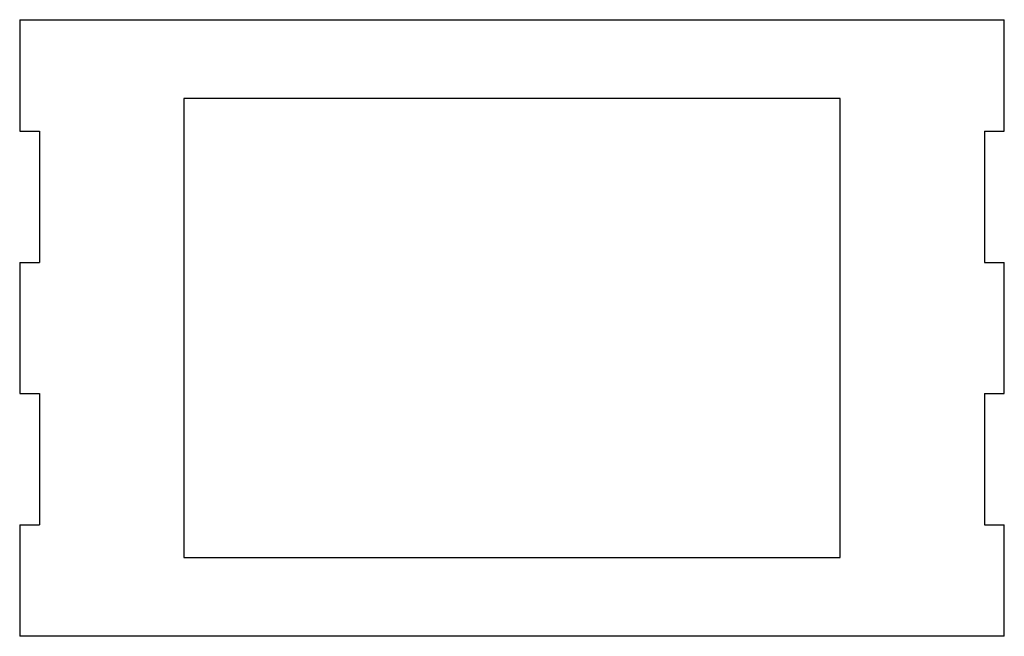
# Model space of a CAD drawing. Header units: millimetres. Extents: x -75 to 75, y -47 to 47.
import ezdxf

# ---------------------------------------------------------------- set-up
doc = ezdxf.new("R2010")
doc.units = ezdxf.units.MM

msp = doc.modelspace()

# ---------------------------------------------------------------- linework, layer by layer
at = {"color": 7, "linetype": 'Continuous', "lineweight": 25}
for p, q in [((-75, 47), (-75, 30)), ((-75, 47), (75, 47)), ((75, 30), (75, 47)), ((50, 35), (-50, 35)), ((-50, 35), (-50, -35)), ((50, -35), (50, 35)), ((72, 30), (72, 10)), ((72, 30), (75, 30)), ((-75, 30), (-72, 30)), ((-72, 30), (-72, 10)), ((-75, 10), (-72, 10)), ((-75, 10), (-75, -10)), ((72, 10), (75, 10)), ((75, -10), (75, 10)), ((-75, -10), (-72, -10)), ((-72, -10), (-72, -30)), ((72, -10), (72, -30)), ((72, -10), (75, -10)), ((72, -30), (75, -30)), ((75, -47), (75, -30)), ((-75, -30), (-72, -30)), ((-75, -30), (-75, -47)), ((-50, -35), (50, -35)), ((75, -47), (-75, -47))]:
    msp.add_line(p, q, dxfattribs=at)

doc.saveas('drawing.dxf')
